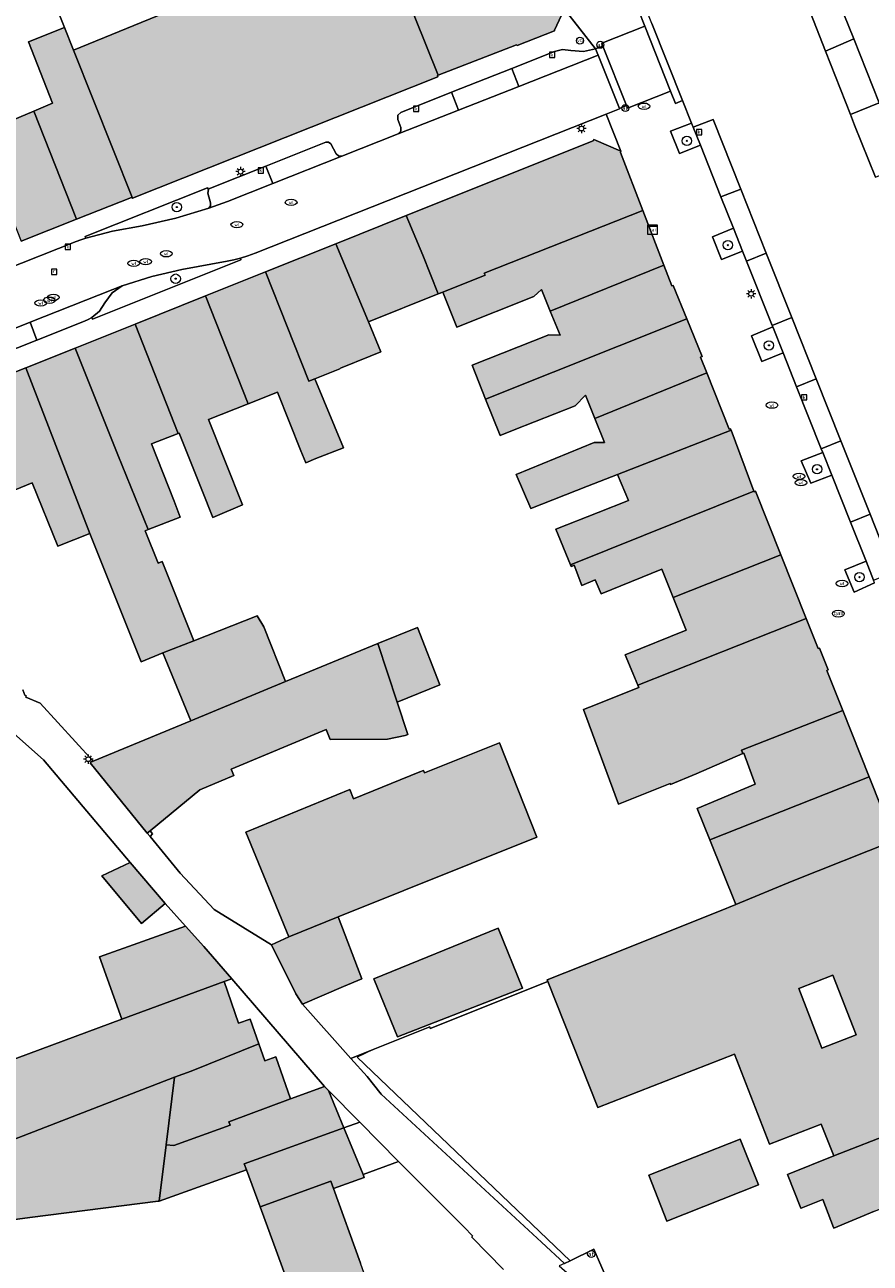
# Model space of a CAD drawing. Header units: metres. Extents: x 196496 to 197479, y 355139 to 356324.
# Tile 80 of 144: x 196787 to 196858, y 355787 to 355892. Entities that reach past the tile are written whole.
import ezdxf
from ezdxf.enums import TextEntityAlignment as Align

# ---------------------------------------------------------------- set-up
doc = ezdxf.new("R2010")
doc.units = ezdxf.units.M
doc.layers.get('0').update_dxf_attribs({"color": 252, "lineweight": 18})
for name, color, linetype, lineweight in [('B-WE-GR-BEPLANTING_CULTUUR_HEESTERS-GV', 252, 'Continuous', 18), ('B-WE-GR-BOOM-S', 252, 'Continuous', 18), ('B-WE-IE-MEUBILAIR_WEGMEUBILAIR-GV', 252, 'Continuous', 18), ('B-WE-IE-MEUBILAIR_WEGMEUBILAIR-S', 252, 'Continuous', 18), ('B-WE-IE-TERREINAFSCHEIDING_KUNSTMATIG_HEKWERK-G', 252, 'IE-TERREINAFSCHEIDING-KUNSTMATIG', 18), ('B-WE-IE-TERREINAFSCHEIDING_KUNSTMATIG_MUUR-GV', 252, 'Continuous', 18), ('B-WE-KL-DATA-S', 252, 'Continuous', 18), ('B-WE-KL-ET_LS_OV_LICHTMAST-S', 252, 'Continuous', 18), ('B-WE-KL-GAS_PUT-S', 252, 'Continuous', 18), ('B-WE-KL-WATER-S', 252, 'Continuous', 18), ('B-WE-OG-BEBOUWING-GV', 252, 'Continuous', 18), ('B-WE-OG-TERREIN_ERF-GV', 252, 'Continuous', 18), ('B-WE-RI-GWA_KOLK-S', 252, 'Continuous', 18), ('B-WE-RI-GWA_RIOOLPUT-S', 252, 'Continuous', 18), ('B-WE-VH-VERHARDING_ASFALT-GV', 252, 'Continuous', 18), ('B-WE-VH-VERHARDING_BETONSTRAATSTEEN-GV', 252, 'Continuous', 18), ('B-WE-VH-VERHARDING_HALFVERHARDING-GV', 252, 'Continuous', 18), ('B-WE-VH-VERHARDING_OPEN-GV', 252, 'Continuous', 18), ('B-WE-VH-VERHARDING_TEGEL-GV', 252, 'Continuous', 18), ('B-WE-VW-AFSLUITPAAL-S', 252, 'Continuous', 18)]:
    doc.layers.add(name, color=color, linetype=linetype, lineweight=lineweight)
doc.layers.add('X-XX-AL-PRESENTATIE_GEBOUW3-V', color=7, linetype='Continuous', lineweight=18, true_color=0xf0f0f0)
doc.styles.add('NLCS-ISO', font='NLCS-ISO.ttf')
doc.linetypes.add('IE-TERREINAFSCHEIDING-KUNSTMATIG', pattern='A,4,[82,NLCS.SHX,S=0.75,R=90,X=0,Y=0],4,-2', length=10)

# ---------------------------------------------------------------- blocks, each defined once
blk = doc.blocks.new('SKL-DATA_SIGNAAL_CAIKAST-SO')
at = {"color": 0, "linetype": 'ByBlock', "lineweight": 18}
for points in [[(-2, 2), (2, 2), (2, 1.68), (-2, 1.68)], [(-2, 1.52), (2, 1.52), (2, -2), (-2, -2)]]:
    blk.add_lwpolyline(points, close=True, dxfattribs=at)
at = {"color": 0, "linetype": 'ByBlock', "lineweight": 18, "style": 'NLCS-ISO'}
blk.add_text('cai', height=1.5, dxfattribs=at).set_placement((0, 0), align=Align.MIDDLE_CENTER)
blk = doc.blocks.new('SKL-ET_OV_LICHTMAST-SO')
at = {"color": 0, "linetype": 'ByBlock', "lineweight": 18}
for points in [[(-1.25, 0), (-2, 0)], [(-1.41, 1.41), (-0.88, 0.88)], [(0, 2), (0, 1.25)], [(0.88, 0.88), (1.41, 1.41)], [(2, 0), (1.25, 0)], [(-1.41, -1.41), (-0.88, -0.88)], [(0, -1.25), (0, -2)], [(0.88, -0.88), (1.41, -1.41)]]:
    blk.add_lwpolyline(points, dxfattribs=at)
blk.add_circle((0, 0), 1, dxfattribs=at)
blk = doc.blocks.new('SIE-WEG_PAAL_VERKEERSBORD-SO')
at = {"color": 0, "linetype": 'ByBlock', "lineweight": 18}
blk.add_circle((0, 0), 1.5, dxfattribs=at)
at = {"color": 0, "linetype": 'ByBlock', "lineweight": 18, "style": 'NLCS-ISO'}
blk.add_text('vb', height=1.5, dxfattribs=at).set_placement((0, 0.13), align=Align.MIDDLE_CENTER)
blk = doc.blocks.new('SVW-AFSLUITPAAL-SO')
at = {"lineweight": 18}
blk.add_circle((0, 0), 1.5, dxfattribs=at)
at = {"lineweight": 18, "style": 'NLCS-ISO'}
blk.add_text('af', height=1.8, dxfattribs=at).set_placement((0, 0), align=Align.MIDDLE_CENTER)
blk = doc.blocks.new('SKL-WATER_WATERLEIDINGPUT-SO')
at = {"color": 0, "linetype": 'ByBlock', "lineweight": 18}
blk.add_ellipse((0, 0), major_axis=(2.5, 0), ratio=0.54, dxfattribs=at)
at = {"color": 0, "linetype": 'ByBlock', "lineweight": 18, "style": 'NLCS-ISO'}
blk.add_text('wl', height=1.5, dxfattribs=at).set_placement((0, 0), align=Align.MIDDLE_CENTER)
blk = doc.blocks.new('SRI-PUT_INSPECTIEPUT_RIOOLPUT-SO')
at = {"color": 0, "linetype": 'ByBlock', "lineweight": 18}
blk.add_lwpolyline([(-1.12, -1.12), (1.12, -1.12), (1.12, 1.12), (-1.12, 1.12)], close=True, dxfattribs=at)
at = {"color": 0, "linetype": 'ByBlock', "lineweight": 18, "style": 'NLCS-ISO'}
blk.add_text('r', height=1.5, dxfattribs=at).set_placement((0, 0.28), align=Align.MIDDLE_CENTER)
blk = doc.blocks.new('SRI-KOLK-SO')
at = {"color": 0, "linetype": 'ByBlock', "lineweight": 18}
blk.add_lwpolyline([(-1.125, -1.125), (1.125, -1.125), (1.125, 1.125), (-1.125, 1.125)], close=True, dxfattribs=at)
at = {"color": 0, "linetype": 'ByBlock', "lineweight": 18, "style": 'NLCS-ISO'}
blk.add_text('k', height=1.5, dxfattribs=at).set_placement((0, 0), align=Align.MIDDLE_CENTER)
blk = doc.blocks.new('SKL-GAS_PUT-SO')
at = {"color": 0, "linetype": 'ByBlock', "lineweight": 18}
blk.add_ellipse((0, 0), major_axis=(2.5, 0), ratio=0.601255, dxfattribs=at)
at = {"color": 0, "linetype": 'ByBlock', "lineweight": 18, "style": 'NLCS-ISO'}
blk.add_text('gas', height=1.8, dxfattribs=at).set_placement((0.12, 0.3), align=Align.MIDDLE_CENTER)
blk = doc.blocks.new('SGR-BOOM_01-SO')
at = {"linetype": 'ByBlock', "lineweight": 18}
h = blk.add_hatch(color=0, dxfattribs=at)
h.dxf.hatch_style = 1
edge = h.paths.add_edge_path()
edge.add_arc((0, 0), 0.25, 0, 360)
at = {"color": 0, "linetype": 'ByBlock', "lineweight": 18}
for radius in [2, 0.25]:
    blk.add_circle((0, 0), radius, dxfattribs=at)

msp = doc.modelspace()

# ---------------------------------------------------------------- hatches: boundary and pattern name
at = {"layer": 'X-XX-AL-PRESENTATIE_GEBOUW3-V'}
for points in [[(196799.722, 355893.589), (196799.125, 355893.344), (196790.739, 355889.902), (196795.762, 355877.32), (196821.726, 355887.634), (196821.68, 355887.743), (196821.75, 355887.77), (196818.78, 355895.209), (196817.539, 355898.387), (196816.866, 355900.2)], [(196832.455, 355893.412), (196832.461, 355893.415), (196832.308, 355893.798), (196832.242, 355893.772), (196830.539, 355898.002), (196830.613, 355898.031), (196829.952, 355899.679), (196818.78, 355895.209), (196821.75, 355887.77), (196828.407, 355890.359), (196828.449, 355890.304), (196831.644, 355891.545), (196831.635, 355891.612), (196832.427, 355893.305)], [(196790.739, 355889.902), (196789.964, 355891.844), (196786.914, 355890.621), (196788.942, 355885.391), (196787.367, 355884.727), (196790.984, 355875.528), (196795.683, 355877.385), (196795.736, 355877.31), (196795.762, 355877.32)], [(196787.367, 355884.727), (196785.56, 355883.966), (196783.47, 355889.266), (196780.492, 355888.077), (196782.659, 355882.788), (196786.277, 355873.667), (196790.984, 355875.528)], [(196837.274, 355881.312), (196834.992, 355882.307), (196834.925, 355882.199), (196819.031, 355875.84), (196820.447, 355872.469), (196821.736, 355869.175), (196822.151, 355869.336), (196825.731, 355870.766), (196825.659, 355870.94), (196839.148, 355876.273), (196837.248, 355881.202)], [(196819.031, 355875.84), (196813.03, 355873.439), (196815.82, 355866.798), (196821.736, 355869.175), (196820.447, 355872.469)], [(196831.277, 355867.726), (196840.936, 355871.634), (196839.148, 355876.273), (196825.659, 355870.94), (196825.731, 355870.766), (196822.151, 355869.336), (196823.343, 355866.363), (196829.872, 355868.954), (196830.533, 355869.562)], [(196813.03, 355873.439), (196807.054, 355871.048), (196810.752, 355861.76), (196811.265, 355861.968), (196813.372, 355862.824), (196813.452, 355862.856), (196815.976, 355863.878), (196816.876, 355864.243), (196815.82, 355866.798)], [(196825.781, 355860.228), (196842.874, 355867.075), (196841.73, 355869.908), (196841.618, 355869.865), (196840.936, 355871.634), (196831.277, 355867.726), (196832.113, 355865.665), (196831.154, 355865.71), (196824.625, 355863.119)], [(196801.966, 355869.012), (196805.578, 355859.826), (196808.097, 355860.821), (196810.062, 355855.844), (196810.499, 355854.822), (196811.34, 355855.174), (196813.683, 355856.091), (196811.265, 355861.968), (196810.752, 355861.76), (196807.054, 355871.048)], [(196801.966, 355869.012), (196795.988, 355866.621), (196799.628, 355857.312), (196799.736, 355857.354), (196801.647, 355852.529), (196802.577, 355850.183), (196802.776, 355850.266), (196805.104, 355851.234), (196802.224, 355858.501), (196805.578, 355859.826)], [(196795.988, 355866.621), (196790.874, 355864.575), (196794.516, 355855.496), (196797.092, 355849.138), (196799.82, 355850.205), (196799.288, 355851.565), (196797.381, 355856.434), (196799.628, 355857.312)], [(196842.874, 355867.075), (196825.781, 355860.228), (196827.014, 355857.147), (196828.204, 355857.617), (196833.399, 355859.666), (196834.275, 355860.562), (196835.056, 355858.596), (196844.574, 355862.459), (196844.037, 355863.796), (196844.176, 355863.852)], [(196792.142, 355848.813), (196796.491, 355837.891), (196798.335, 355838.65), (196800.984, 355839.68), (196798.27, 355846.437), (196797.933, 355846.3), (196796.824, 355849.033), (196797.092, 355849.138), (196794.516, 355855.496), (196790.874, 355864.575), (196786.676, 355862.895)], [(196781.898, 355860.983), (196785.308, 355852.337), (196787.221, 355853.12), (196789.394, 355847.728), (196792.142, 355848.813), (196786.676, 355862.895)], [(196837.001, 355853.839), (196846.648, 355857.593), (196846.601, 355857.718), (196846.496, 355857.678), (196844.574, 355862.459), (196835.056, 355858.596), (196835.874, 355856.538), (196834.998, 355856.544), (196828.382, 355853.837), (196829.618, 355850.922), (196834.439, 355852.827)], [(196833.001, 355846.159), (196848.587, 355852.415), (196846.648, 355857.593), (196837.001, 355853.839), (196837.935, 355851.602), (196835.357, 355850.596), (196831.742, 355849.186)], [(196841.726, 355843.365), (196850.88, 355846.993), (196848.724, 355852.399), (196848.612, 355852.347), (196848.587, 355852.415), (196833.001, 355846.159), (196833.067, 355846), (196833.309, 355846.111), (196833.962, 355844.401), (196835.08, 355844.867), (196835.608, 355843.679), (196840.767, 355845.769)], [(196838.713, 355835.905), (196853.037, 355841.583), (196850.88, 355846.993), (196841.726, 355843.365), (196842.839, 355840.577), (196837.655, 355838.483), (196838.287, 355836.943)], [(196798.335, 355838.65), (196800.725, 355832.892), (196808.755, 355836.213), (196806.911, 355840.861), (196806.361, 355841.809), (196800.984, 355839.68)], [(196837.084, 355825.796), (196841.465, 355827.559), (196841.486, 355827.464), (196843.675, 355828.371), (196847.634, 355830.101), (196847.523, 355830.386), (196856.136, 355833.772), (196854.788, 355837.163), (196854.902, 355837.216), (196854.172, 355839.07), (196854.051, 355839.039), (196853.037, 355841.583), (196838.713, 355835.905), (196838.794, 355835.708), (196834.609, 355834.043), (196834.095, 355833.839)], [(196816.607, 355839.461), (196818.254, 355834.467), (196821.899, 355835.948), (196819.978, 355840.83)], [(196797.013, 355823.342), (196797.251, 355823.538), (196801.488, 355827.015), (196804.377, 355828.23), (196804.156, 355828.765), (196812.212, 355832.137), (196812.555, 355831.291), (196817.439, 355831.313), (196818.949, 355831.635), (196819.164, 355831.705), (196818.254, 355834.467), (196816.607, 355839.461), (196810.365, 355836.879), (196808.755, 355836.213), (196800.725, 355832.892), (196792.406, 355829.45), (196792.216, 355829.372), (196792.147, 355829.321)], [(196844.842, 355822.76), (196858.378, 355828.129), (196856.136, 355833.772), (196847.523, 355830.386), (196847.634, 355830.101), (196847.733, 355830.145), (196848.703, 355827.498), (196843.769, 355825.415)], [(196809.057, 355814.522), (196813.243, 355816.206), (196830.136, 355823.001), (196826.955, 355830.999), (196820.572, 355828.46), (196820.489, 355828.65), (196820.195, 355828.531), (196814.556, 355826.244), (196814.228, 355827.028), (196805.4, 355823.411)], [(196858.378, 355828.129), (196844.842, 355822.76), (196847.059, 355817.274), (196851.838, 355819.244), (196860.529, 355822.716)], [(196798.53, 355817.335), (196795.564, 355820.822), (196793.15, 355819.701), (196796.534, 355815.638)], [(196813.709, 355810.293), (196815.244, 355810.944), (196813.243, 355816.206), (196809.057, 355814.522), (196807.583, 355813.835), (196809.638, 355809.663), (196810.196, 355808.802)], [(196794.842, 355807.5), (196803.557, 355810.717), (196804.209, 355810.957), (196801.833, 355813.694), (196800.26, 355815.427), (196792.961, 355812.825)], [(196826.832, 355815.252), (196816.273, 355810.941), (196818.285, 355806.014), (196828.917, 355810.147)], [(196794.842, 355807.5), (196781.918, 355802.729), (196783.465, 355798.57), (196783.525, 355798.41), (196784.076, 355796.928), (196784.151, 355796.727), (196799.338, 355802.59), (196800.738, 355803.097), (196806.495, 355805.424), (196805.749, 355807.512), (196804.774, 355807.183), (196803.557, 355810.717)], [(196798.613, 355796.824), (196799.274, 355796.758), (196804.051, 355798.506), (196803.944, 355798.797), (196809.199, 355800.734), (196807.956, 355804.315), (196807.01, 355803.983), (196806.495, 355805.424), (196800.738, 355803.097), (196799.338, 355802.59)], [(196784.076, 355796.928), (196783.084, 355796.506), (196783.106, 355796.323), (196783.826, 355790.342), (196775.27, 355789.307), (196776.719, 355777.151), (196777.766, 355777.269), (196778.142, 355773.963), (196783.127, 355774.559), (196784.095, 355774.805), (196784.924, 355775.192), (196785.51, 355775.978), (196785.963, 355776.713), (196786.176, 355777.474), (196786.125, 355778.285), (196785.292, 355778.182), (196784.912, 355781.361), (196783.851, 355790.236), (196787.033, 355790.64), (196797.947, 355792.027), (196798.013, 355792.051), (196798.613, 355796.824), (196799.338, 355802.59), (196784.151, 355796.727)], [(196798.613, 355796.824), (196798.013, 355792.051), (196805.444, 355794.707), (196805.257, 355795.218), (196813.726, 355798.28), (196812.422, 355801.456), (196812.093, 355801.789), (196809.199, 355800.734), (196803.944, 355798.797), (196804.051, 355798.506), (196799.274, 355796.758)], [(196871.123, 355796.058), (196869.026, 355801.335), (196860.636, 355797.931), (196855.372, 355795.879), (196851.456, 355794.31), (196852.573, 355791.438), (196852.601, 355791.449), (196854.448, 355792.168), (196855.359, 355789.805), (196855.381, 355789.747), (196858.847, 355791.2)], [(196815.36, 355794.301), (196813.726, 355798.28), (196805.257, 355795.218), (196805.444, 355794.707), (196806.604, 355791.546), (196812.615, 355793.751), (196812.843, 355793.118), (196815.465, 355794.044)], [(196848.978, 355793.421), (196847.431, 355797.324), (196839.648, 355794.24), (196841.195, 355790.337)], [(196828.382, 355759.826), (196826.729, 355764.311), (196821.833, 355777.596), (196819.759, 355783.291), (196819.704, 355783.442), (196819.647, 355783.598), (196816.685, 355782.468), (196815.139, 355786.754), (196812.843, 355793.118), (196812.615, 355793.751), (196806.604, 355791.546), (196814.29, 355770.589), (196815.015, 355768.612), (196820.788, 355770.775), (196824.558, 355761.127), (196822.762, 355760.473), (196827.092, 355748.648), (196829.046, 355749.36), (196831.425, 355750.228), (196828.053, 355759.705)]]:
    msp.add_hatch(color=256, dxfattribs=at).paths.add_polyline_path(points)
h = msp.add_hatch(color=256, dxfattribs=at)
h.paths.add_polyline_path([(196866.422, 355807.887), (196860.529, 355822.716), (196851.838, 355819.244), (196847.059, 355817.274), (196845.652, 355816.694), (196835.65, 355812.702), (196831.016, 355810.848), (196831.07, 355810.711), (196835.321, 355800.002), (196846.931, 355804.536), (196849.923, 355796.874), (196854.309, 355798.589), (196855.372, 355795.879), (196860.636, 355797.931), (196869.026, 355801.335), (196867.474, 355805.239)])
h.paths.add_polyline_path([(196857.271, 355806.17), (196854.376, 355805.041), (196852.397, 355810.112), (196855.292, 355811.242)], flags=16)

# ---------------------------------------------------------------- linework, layer by layer
at = {"layer": 'B-WE-GR-BEPLANTING_CULTUUR_HEESTERS-GV', "flags": 128}
for points in [[(196844.038, 355881.828), (196843.425, 355883.371), (196843.295, 355883.697), (196841.502, 355883.01), (196842.277, 355881.13)], [(196791.778, 355873.927), (196794.069, 355874.517), (196796.585, 355874.976), (196799.448, 355875.611), (196802.255, 355876.463), (196802.378, 355876.672), (196802.38, 355876.914), (196802.163, 355877.741), (196802.223, 355878.057), (196802.137, 355878.19), (196791.718, 355874.052)], [(196846.852, 355874.76), (196845.061, 355874.027), (196845.843, 355872.101), (196847.628, 355872.811)], [(196794.879, 355869.863), (196794.024, 355869.26), (196793.395, 355868.424), (196792.938, 355867.718), (196792.301, 355867.17), (196792.364, 355867.036), (196804.961, 355872.066), (196804.938, 355872.23), (196804.378, 355872.086), (196803.812, 355871.968), (196799.954, 355871.252), (196797.388, 355870.663)], [(196851.07, 355864.162), (196850.191, 355866.371), (196848.387, 355865.627), (196849.255, 355863.422)], [(196855.211, 355853.758), (196854.438, 355855.7), (196852.603, 355854.983), (196853.432, 355853.08)], [(196858.765, 355844.83), (196858.121, 355846.448), (196856.334, 355845.734), (196857.105, 355843.82), (196858.849, 355844.619)]]:
    msp.add_lwpolyline(points, close=True, dxfattribs=at)
at = {"layer": 'B-WE-IE-MEUBILAIR_WEGMEUBILAIR-GV', "flags": 128}
for points in [[(196844.038, 355881.828), (196843.425, 355883.371), (196843.295, 355883.697), (196841.502, 355883.01), (196842.277, 355881.13)], [(196846.852, 355874.76), (196845.061, 355874.027), (196845.843, 355872.101), (196847.628, 355872.811)], [(196851.07, 355864.162), (196850.191, 355866.371), (196848.387, 355865.627), (196849.255, 355863.422)], [(196855.211, 355853.758), (196854.438, 355855.7), (196852.603, 355854.983), (196853.432, 355853.08)], [(196858.849, 355844.619), (196858.765, 355844.83), (196858.121, 355846.448), (196856.334, 355845.734), (196857.105, 355843.82)]]:
    msp.add_lwpolyline(points, close=True, dxfattribs=at)
at = {"layer": 'B-WE-IE-TERREINAFSCHEIDING_KUNSTMATIG_HEKWERK-G', "ltscale": 0.2, "flags": 128}
msp.add_lwpolyline([(196816.205, 355804.921), (196814.867, 355804.295), (196832.957, 355786.966)], dxfattribs=at)
at = {"layer": 'B-WE-IE-TERREINAFSCHEIDING_KUNSTMATIG_MUUR-GV', "flags": 128}
msp.add_lwpolyline([(196797.251, 355823.538), (196797.013, 355823.342), (196797.246, 355823.053), (196797.451, 355823.262)], close=True, dxfattribs=at)
at = {"layer": 'B-WE-OG-BEBOUWING-GV', "flags": 128}
for points in [[(196799.722, 355893.589), (196799.125, 355893.344), (196790.739, 355889.902), (196795.762, 355877.32), (196821.726, 355887.634), (196821.68, 355887.743), (196821.75, 355887.77), (196818.78, 355895.209), (196817.539, 355898.387), (196816.866, 355900.2)], [(196832.455, 355893.412), (196832.461, 355893.415), (196832.308, 355893.798), (196832.242, 355893.772), (196830.539, 355898.002), (196830.613, 355898.031), (196829.952, 355899.679), (196818.78, 355895.209), (196821.75, 355887.77), (196828.407, 355890.359), (196828.449, 355890.304), (196831.644, 355891.545), (196831.635, 355891.612), (196832.427, 355893.305)], [(196790.739, 355889.902), (196789.964, 355891.844), (196786.914, 355890.621), (196788.942, 355885.391), (196787.367, 355884.727), (196790.984, 355875.528), (196795.683, 355877.385), (196795.736, 355877.31), (196795.762, 355877.32)], [(196787.367, 355884.727), (196785.56, 355883.966), (196783.47, 355889.266), (196780.492, 355888.077), (196782.659, 355882.788), (196786.277, 355873.667), (196790.984, 355875.528)], [(196837.274, 355881.312), (196834.992, 355882.307), (196834.925, 355882.199), (196819.031, 355875.84), (196820.447, 355872.469), (196821.736, 355869.175), (196822.151, 355869.336), (196825.731, 355870.766), (196825.659, 355870.94), (196839.148, 355876.273), (196837.248, 355881.202)], [(196819.031, 355875.84), (196813.03, 355873.439), (196815.82, 355866.798), (196821.736, 355869.175), (196820.447, 355872.469)], [(196831.277, 355867.726), (196840.936, 355871.634), (196839.148, 355876.273), (196825.659, 355870.94), (196825.731, 355870.766), (196822.151, 355869.336), (196823.343, 355866.363), (196829.872, 355868.954), (196830.533, 355869.562)], [(196813.03, 355873.439), (196807.054, 355871.048), (196810.752, 355861.76), (196811.265, 355861.968), (196813.372, 355862.824), (196813.452, 355862.856), (196815.976, 355863.878), (196816.876, 355864.243), (196815.82, 355866.798)], [(196825.781, 355860.228), (196842.874, 355867.075), (196841.73, 355869.908), (196841.618, 355869.865), (196840.936, 355871.634), (196831.277, 355867.726), (196832.113, 355865.665), (196831.154, 355865.71), (196824.625, 355863.119)], [(196801.966, 355869.012), (196805.578, 355859.826), (196808.097, 355860.821), (196810.062, 355855.844), (196810.499, 355854.822), (196811.34, 355855.174), (196813.683, 355856.091), (196811.265, 355861.968), (196810.752, 355861.76), (196807.054, 355871.048)], [(196801.966, 355869.012), (196795.988, 355866.621), (196799.628, 355857.312), (196799.736, 355857.354), (196801.647, 355852.529), (196802.577, 355850.183), (196802.776, 355850.266), (196805.104, 355851.234), (196802.224, 355858.501), (196805.578, 355859.826)], [(196795.988, 355866.621), (196790.874, 355864.575), (196794.516, 355855.496), (196797.092, 355849.138), (196799.82, 355850.205), (196799.288, 355851.565), (196797.381, 355856.434), (196799.628, 355857.312)], [(196842.874, 355867.075), (196825.781, 355860.228), (196827.014, 355857.147), (196828.204, 355857.617), (196833.399, 355859.666), (196834.275, 355860.562), (196835.056, 355858.596), (196844.574, 355862.459), (196844.037, 355863.796), (196844.176, 355863.852)], [(196792.142, 355848.813), (196796.491, 355837.891), (196798.335, 355838.65), (196800.984, 355839.68), (196798.27, 355846.437), (196797.933, 355846.3), (196796.824, 355849.033), (196797.092, 355849.138), (196794.516, 355855.496), (196790.874, 355864.575), (196786.676, 355862.895)], [(196781.898, 355860.983), (196785.308, 355852.337), (196787.221, 355853.12), (196789.394, 355847.728), (196792.142, 355848.813), (196786.676, 355862.895)], [(196837.001, 355853.839), (196846.648, 355857.593), (196846.601, 355857.718), (196846.496, 355857.678), (196844.574, 355862.459), (196835.056, 355858.596), (196835.874, 355856.538), (196834.998, 355856.544), (196828.382, 355853.837), (196829.618, 355850.922), (196834.439, 355852.827)], [(196833.001, 355846.159), (196848.587, 355852.415), (196846.648, 355857.593), (196837.001, 355853.839), (196837.935, 355851.602), (196835.357, 355850.596), (196831.742, 355849.186)], [(196841.726, 355843.365), (196850.88, 355846.993), (196848.724, 355852.399), (196848.612, 355852.347), (196848.587, 355852.415), (196833.001, 355846.159), (196833.067, 355846), (196833.309, 355846.111), (196833.962, 355844.401), (196835.08, 355844.867), (196835.608, 355843.679), (196840.767, 355845.769)], [(196838.713, 355835.905), (196853.037, 355841.583), (196850.88, 355846.993), (196841.726, 355843.365), (196842.839, 355840.577), (196837.655, 355838.483), (196838.287, 355836.943)], [(196798.335, 355838.65), (196800.725, 355832.892), (196808.755, 355836.213), (196806.911, 355840.861), (196806.361, 355841.809), (196800.984, 355839.68)], [(196837.084, 355825.796), (196841.465, 355827.559), (196841.486, 355827.464), (196843.675, 355828.371), (196847.634, 355830.101), (196847.523, 355830.386), (196856.136, 355833.772), (196854.788, 355837.163), (196854.902, 355837.216), (196854.172, 355839.07), (196854.051, 355839.039), (196853.037, 355841.583), (196838.713, 355835.905), (196838.794, 355835.708), (196834.609, 355834.043), (196834.095, 355833.839)], [(196816.607, 355839.461), (196818.254, 355834.467), (196821.899, 355835.948), (196819.978, 355840.83)], [(196797.013, 355823.342), (196797.251, 355823.538), (196801.488, 355827.015), (196804.377, 355828.23), (196804.156, 355828.765), (196812.212, 355832.137), (196812.555, 355831.291), (196817.439, 355831.313), (196818.949, 355831.635), (196819.164, 355831.705), (196818.254, 355834.467), (196816.607, 355839.461), (196810.365, 355836.879), (196808.755, 355836.213), (196800.725, 355832.892), (196792.406, 355829.45), (196792.216, 355829.372), (196792.147, 355829.321)], [(196844.842, 355822.76), (196858.378, 355828.129), (196856.136, 355833.772), (196847.523, 355830.386), (196847.634, 355830.101), (196847.733, 355830.145), (196848.703, 355827.498), (196843.769, 355825.415)], [(196809.057, 355814.522), (196813.243, 355816.206), (196830.136, 355823.001), (196826.955, 355830.999), (196820.572, 355828.46), (196820.489, 355828.65), (196820.195, 355828.531), (196814.556, 355826.244), (196814.228, 355827.028), (196805.4, 355823.411)], [(196858.378, 355828.129), (196844.842, 355822.76), (196847.059, 355817.274), (196851.838, 355819.244), (196860.529, 355822.716)], [(196866.422, 355807.887), (196860.529, 355822.716), (196851.838, 355819.244), (196847.059, 355817.274), (196845.652, 355816.694), (196835.65, 355812.702), (196831.016, 355810.848), (196831.07, 355810.711), (196835.321, 355800.002), (196846.931, 355804.536), (196849.923, 355796.874), (196854.309, 355798.589), (196855.372, 355795.879), (196860.636, 355797.931), (196869.026, 355801.335), (196867.474, 355805.239)], [(196798.53, 355817.335), (196795.564, 355820.822), (196793.15, 355819.701), (196796.534, 355815.638)], [(196813.709, 355810.293), (196815.244, 355810.944), (196813.243, 355816.206), (196809.057, 355814.522), (196807.583, 355813.835), (196809.638, 355809.663), (196810.196, 355808.802)], [(196794.842, 355807.5), (196803.557, 355810.717), (196804.209, 355810.957), (196801.833, 355813.694), (196800.26, 355815.427), (196792.961, 355812.825)], [(196826.832, 355815.252), (196816.273, 355810.941), (196818.285, 355806.014), (196828.917, 355810.147)], [(196794.842, 355807.5), (196781.918, 355802.729), (196783.465, 355798.57), (196783.525, 355798.41), (196784.076, 355796.928), (196784.151, 355796.727), (196799.338, 355802.59), (196800.738, 355803.097), (196806.495, 355805.424), (196805.749, 355807.512), (196804.774, 355807.183), (196803.557, 355810.717)], [(196857.271, 355806.17), (196854.376, 355805.041), (196852.397, 355810.112), (196855.292, 355811.242)], [(196798.613, 355796.824), (196799.274, 355796.758), (196804.051, 355798.506), (196803.944, 355798.797), (196809.199, 355800.734), (196807.956, 355804.315), (196807.01, 355803.983), (196806.495, 355805.424), (196800.738, 355803.097), (196799.338, 355802.59)], [(196784.076, 355796.928), (196783.084, 355796.506), (196783.106, 355796.323), (196783.826, 355790.342), (196775.27, 355789.307), (196776.719, 355777.151), (196777.766, 355777.269), (196778.142, 355773.963), (196783.127, 355774.559), (196784.095, 355774.805), (196784.924, 355775.192), (196785.51, 355775.978), (196785.963, 355776.713), (196786.176, 355777.474), (196786.125, 355778.285), (196785.292, 355778.182), (196784.912, 355781.361), (196783.851, 355790.236), (196787.033, 355790.64), (196797.947, 355792.027), (196798.013, 355792.051), (196798.613, 355796.824), (196799.338, 355802.59), (196784.151, 355796.727)], [(196798.613, 355796.824), (196798.013, 355792.051), (196805.444, 355794.707), (196805.257, 355795.218), (196813.726, 355798.28), (196812.422, 355801.456), (196812.093, 355801.789), (196809.199, 355800.734), (196803.944, 355798.797), (196804.051, 355798.506), (196799.274, 355796.758)], [(196871.123, 355796.058), (196869.026, 355801.335), (196860.636, 355797.931), (196855.372, 355795.879), (196851.456, 355794.31), (196852.573, 355791.438), (196852.601, 355791.449), (196854.448, 355792.168), (196855.359, 355789.805), (196855.381, 355789.747), (196858.847, 355791.2)], [(196815.36, 355794.301), (196813.726, 355798.28), (196805.257, 355795.218), (196805.444, 355794.707), (196806.604, 355791.546), (196812.615, 355793.751), (196812.843, 355793.118), (196815.465, 355794.044)], [(196848.978, 355793.421), (196847.431, 355797.324), (196839.648, 355794.24), (196841.195, 355790.337)], [(196828.382, 355759.826), (196826.729, 355764.311), (196821.833, 355777.596), (196819.759, 355783.291), (196819.704, 355783.442), (196819.647, 355783.598), (196816.685, 355782.468), (196815.139, 355786.754), (196812.843, 355793.118), (196812.615, 355793.751), (196806.604, 355791.546), (196814.29, 355770.589), (196815.015, 355768.612), (196820.788, 355770.775), (196824.558, 355761.127), (196822.762, 355760.473), (196827.092, 355748.648), (196829.046, 355749.36), (196831.425, 355750.228), (196828.053, 355759.705)]]:
    msp.add_lwpolyline(points, close=True, dxfattribs=at)
at = {"layer": 'B-WE-OG-TERREIN_ERF-GV', "flags": 128}
for points in [[(196785.56, 355883.966), (196787.367, 355884.727), (196788.942, 355885.391), (196786.914, 355890.621), (196789.964, 355891.844), (196788.186, 355896.299)], [(196786.421, 355835.504), (196786.614, 355835.051), (196786.716, 355835), (196786.681, 355834.896), (196787.915, 355834.393), (196792.406, 355829.45), (196800.725, 355832.892), (196798.335, 355838.65), (196796.491, 355837.891), (196792.142, 355848.813), (196789.394, 355847.728), (196787.221, 355853.12), (196785.308, 355852.337)], [(196781.918, 355802.729), (196794.842, 355807.5), (196792.961, 355812.825), (196800.26, 355815.427), (196798.53, 355817.335), (196796.534, 355815.638), (196793.15, 355819.701), (196795.564, 355820.822), (196788.184, 355829.564), (196783.115, 355834.037)], [(196858.847, 355791.2), (196855.381, 355789.747), (196855.359, 355789.805), (196854.448, 355792.168), (196852.601, 355791.449), (196852.573, 355791.438), (196851.456, 355794.31), (196855.372, 355795.879), (196854.309, 355798.589), (196849.923, 355796.874), (196846.931, 355804.536), (196835.321, 355800.002), (196831.07, 355810.711), (196821.059, 355806.724), (196821.024, 355806.855), (196816.205, 355804.921), (196814.324, 355804.169), (196815.714, 355802.636), (196816.902, 355801.123), (196830.516, 355788.55), (196832.487, 355786.743), (196832.957, 355786.966), (196834.986, 355787.969), (196837.319, 355782.561)], [(196814.29, 355770.589), (196806.604, 355791.546), (196805.444, 355794.707), (196798.013, 355792.051), (196797.947, 355792.027), (196787.033, 355790.64), (196783.851, 355790.236), (196784.912, 355781.361)], [(196827.3, 355786.242), (196824.618, 355788.991), (196824.674, 355789.09), (196823.943, 355789.825), (196818.373, 355795.424), (196815.36, 355794.301), (196815.465, 355794.044), (196812.843, 355793.118), (196815.139, 355786.754)]]:
    msp.add_lwpolyline(points, dxfattribs=at)
for points in [[(196831.277, 355867.726), (196830.533, 355869.562), (196829.872, 355868.954), (196823.343, 355866.363), (196822.151, 355869.336), (196821.736, 355869.175), (196815.82, 355866.798), (196816.876, 355864.243), (196815.976, 355863.878), (196813.452, 355862.856), (196813.372, 355862.824), (196811.265, 355861.968), (196813.683, 355856.091), (196811.34, 355855.174), (196810.499, 355854.822), (196810.062, 355855.844), (196808.097, 355860.821), (196805.578, 355859.826), (196802.224, 355858.501), (196805.104, 355851.234), (196802.776, 355850.266), (196802.577, 355850.183), (196801.647, 355852.529), (196799.736, 355857.354), (196799.628, 355857.312), (196797.381, 355856.434), (196799.288, 355851.565), (196799.82, 355850.205), (196797.092, 355849.138), (196796.824, 355849.033), (196797.933, 355846.3), (196798.27, 355846.437), (196800.984, 355839.68), (196806.361, 355841.809), (196806.911, 355840.861), (196808.755, 355836.213), (196810.365, 355836.879), (196816.607, 355839.461), (196819.978, 355840.83), (196821.899, 355835.948), (196818.254, 355834.467), (196819.164, 355831.705), (196818.949, 355831.635), (196817.439, 355831.313), (196812.555, 355831.291), (196812.212, 355832.137), (196804.156, 355828.765), (196804.377, 355828.23), (196801.488, 355827.015), (196797.251, 355823.538), (196797.451, 355823.262), (196797.246, 355823.053), (196799.799, 355819.925), (196802.707, 355816.825), (196807.583, 355813.835), (196809.057, 355814.522), (196805.4, 355823.411), (196814.228, 355827.028), (196814.556, 355826.244), (196820.195, 355828.531), (196820.489, 355828.65), (196820.572, 355828.46), (196826.955, 355830.999), (196830.136, 355823.001), (196813.243, 355816.206), (196815.244, 355810.944), (196813.709, 355810.293), (196810.196, 355808.802), (196814.324, 355804.169), (196816.205, 355804.921), (196821.024, 355806.855), (196821.059, 355806.724), (196831.07, 355810.711), (196831.016, 355810.848), (196835.65, 355812.702), (196845.652, 355816.694), (196847.059, 355817.274), (196844.842, 355822.76), (196843.769, 355825.415), (196848.703, 355827.498), (196847.733, 355830.145), (196847.634, 355830.101), (196843.675, 355828.371), (196841.486, 355827.464), (196841.465, 355827.559), (196837.084, 355825.796), (196834.095, 355833.839), (196834.609, 355834.043), (196838.794, 355835.708), (196838.713, 355835.905), (196838.287, 355836.943), (196837.655, 355838.483), (196842.839, 355840.577), (196841.726, 355843.365), (196840.767, 355845.769), (196835.608, 355843.679), (196835.08, 355844.867), (196833.962, 355844.401), (196833.309, 355846.111), (196833.067, 355846), (196833.001, 355846.159), (196831.742, 355849.186), (196835.357, 355850.596), (196837.935, 355851.602), (196837.001, 355853.839), (196834.439, 355852.827), (196829.618, 355850.922), (196828.382, 355853.837), (196834.998, 355856.544), (196835.874, 355856.538), (196835.056, 355858.596), (196834.275, 355860.562), (196833.399, 355859.666), (196828.204, 355857.617), (196827.014, 355857.147), (196825.781, 355860.228), (196824.625, 355863.119), (196831.154, 355865.71), (196832.113, 355865.665)], [(196816.273, 355810.941), (196826.832, 355815.252), (196828.917, 355810.147), (196818.285, 355806.014)], [(196857.271, 355806.17), (196855.292, 355811.242), (196852.397, 355810.112), (196854.376, 355805.041)], [(196847.431, 355797.324), (196848.978, 355793.421), (196841.195, 355790.337), (196839.648, 355794.24)]]:
    msp.add_lwpolyline(points, close=True, dxfattribs=at)
at = {"layer": 'B-WE-VH-VERHARDING_ASFALT-GV', "flags": 128}
for points in [[(196858.939, 355879.12), (196857.155, 355883.532), (196856.803, 355884.429), (196854.688, 355889.816), (196852.574, 355895.202)], [(196839.915, 355892.184), (196842.526, 355885.628), (196843.295, 355883.697), (196843.425, 355883.371), (196845.112, 355884.015), (196847.472, 355878.085), (196849.639, 355872.639), (196851.814, 355867.175), (196853.892, 355861.953), (196855.983, 355856.698), (196858.472, 355850.445), (196860.439, 355845.502)]]:
    msp.add_lwpolyline(points, dxfattribs=at)
for points in [[(196843.425, 355883.371), (196844.038, 355881.828), (196845.79, 355877.427), (196847.472, 355878.085), (196845.112, 355884.015)], [(196846.852, 355874.76), (196847.628, 355872.811), (196847.962, 355871.973), (196849.639, 355872.639), (196847.472, 355878.085), (196845.79, 355877.427)], [(196849.639, 355872.639), (196847.962, 355871.973), (196850.145, 355866.486), (196851.814, 355867.175)], [(196850.191, 355866.371), (196851.07, 355864.162), (196852.212, 355861.293), (196853.892, 355861.953), (196851.814, 355867.175), (196850.145, 355866.486)], [(196854.317, 355856.004), (196855.983, 355856.698), (196853.892, 355861.953), (196852.212, 355861.293)], [(196854.438, 355855.7), (196855.211, 355853.758), (196856.801, 355849.764), (196858.472, 355850.445), (196855.983, 355856.698), (196854.317, 355856.004)], [(196858.121, 355846.448), (196858.765, 355844.83), (196860.439, 355845.502), (196858.472, 355850.445), (196856.801, 355849.764)]]:
    msp.add_lwpolyline(points, close=True, dxfattribs=at)
at = {"layer": 'B-WE-VH-VERHARDING_BETONSTRAATSTEEN-GV', "flags": 128}
for points in [[(196789.964, 355891.844), (196790.739, 355889.902), (196799.125, 355893.344), (196799.722, 355893.589), (196798.617, 355898.581), (196798.602, 355898.705), (196797.774, 355898.543), (196792.754, 355897.56), (196792.814, 355897.221), (196790.089, 355896.671), (196788.186, 355896.299)], [(196854.688, 355889.816), (196857.093, 355890.858), (196854.968, 355896.156), (196852.574, 355895.202)], [(196841.507, 355886.42), (196839.32, 355891.949), (196835.648, 355890.496), (196835.743, 355890.255), (196837.751, 355885.195), (196837.84, 355884.97)], [(196857.093, 355890.858), (196854.688, 355889.816), (196856.803, 355884.429), (196859.246, 355885.436)], [(196827.995, 355888.353), (196828.596, 355886.831), (196835.341, 355889.494), (196835.135, 355890.009), (196834.09, 355889.8), (196833.027, 355889.877), (196832.327, 355889.961), (196831.641, 355889.797)], [(196822.881, 355886.326), (196823.479, 355884.811), (196828.596, 355886.831), (196827.995, 355888.353)], [(196822.881, 355886.326), (196818.572, 355884.619), (196818.315, 355884.369), (196818.31, 355884.01), (196818.579, 355883.339), (196818.578, 355883.016), (196818.351, 355882.786), (196823.479, 355884.811)], [(196858.939, 355879.12), (196861.366, 355880.097), (196859.246, 355885.436), (196856.803, 355884.429), (196857.155, 355883.532)], [(196807.092, 355880.056), (196807.68, 355878.567), (196813.541, 355880.882), (196813.272, 355880.916), (196813.074, 355881.101), (196812.614, 355881.936), (196812.43, 355882.091), (196812.19, 355882.087)], [(196807.68, 355878.567), (196807.092, 355880.056), (196802.386, 355878.182), (196802.296, 355878.131), (196802.223, 355878.057), (196802.163, 355877.741), (196802.38, 355876.914), (196802.378, 355876.672), (196802.255, 355876.463), (196803.042, 355876.744), (196803.822, 355877.043)], [(196787.616, 355865.261), (196791.682, 355866.87), (196792, 355867.002), (196792.301, 355867.17), (196792.938, 355867.718), (196793.395, 355868.424), (196794.024, 355869.26), (196794.879, 355869.863), (196794.086, 355869.561), (196787.042, 355866.769)], [(196787.616, 355865.261), (196787.042, 355866.769), (196781.947, 355864.749), (196782.52, 355863.245)]]:
    msp.add_lwpolyline(points, close=True, dxfattribs=at)
msp.add_lwpolyline([(196781.947, 355864.749), (196787.042, 355866.769), (196794.086, 355869.561), (196794.879, 355869.863), (196797.388, 355870.663), (196799.954, 355871.252), (196803.812, 355871.968), (196804.378, 355872.086), (196804.938, 355872.23), (196805.561, 355872.423), (196806.174, 355872.648), (196836.021, 355884.475), (196837.172, 355884.931), (196837.16, 355884.96), (196835.341, 355889.494), (196828.596, 355886.831), (196823.479, 355884.811), (196818.351, 355882.786), (196813.541, 355880.882), (196807.68, 355878.567), (196803.822, 355877.043), (196803.042, 355876.744), (196802.255, 355876.463), (196799.448, 355875.611), (196796.585, 355874.976), (196794.069, 355874.517), (196791.778, 355873.927), (196791.374, 355873.785), (196790.973, 355873.632), (196754.036, 355859.02)], dxfattribs=at)
at = {"layer": 'B-WE-VH-VERHARDING_HALFVERHARDING-GV', "flags": 128}
for points in [[(196832.487, 355786.743), (196830.516, 355788.55), (196816.902, 355801.123), (196815.714, 355802.636), (196814.324, 355804.169), (196810.196, 355808.802), (196809.638, 355809.663), (196807.583, 355813.835), (196802.707, 355816.825), (196799.799, 355819.925), (196797.246, 355823.053), (196797.013, 355823.342), (196792.147, 355829.321), (196792.216, 355829.372), (196792.406, 355829.45), (196787.915, 355834.393), (196786.681, 355834.896), (196786.716, 355835), (196786.614, 355835.051), (196786.421, 355835.504)], [(196783.115, 355834.037), (196788.184, 355829.564), (196795.564, 355820.822), (196798.53, 355817.335), (196800.26, 355815.427), (196801.833, 355813.694), (196804.209, 355810.957), (196812.093, 355801.789), (196812.422, 355801.456), (196815.074, 355798.768), (196818.373, 355795.424), (196823.943, 355789.825), (196824.674, 355789.09), (196824.618, 355788.991), (196827.3, 355786.242)]]:
    msp.add_lwpolyline(points, dxfattribs=at)
at = {"layer": 'B-WE-VH-VERHARDING_OPEN-GV', "flags": 128}
for points in [[(196804.209, 355810.957), (196803.557, 355810.717), (196804.774, 355807.183), (196805.749, 355807.512), (196806.495, 355805.424), (196807.01, 355803.983), (196807.956, 355804.315), (196809.199, 355800.734), (196812.093, 355801.789)], [(196813.726, 355798.28), (196815.074, 355798.768), (196812.422, 355801.456)], [(196813.726, 355798.28), (196815.36, 355794.301), (196818.373, 355795.424), (196815.074, 355798.768)], [(196837.319, 355782.561), (196834.986, 355787.969), (196832.957, 355786.966), (196832.487, 355786.743), (196832.038, 355786.529), (196836.848, 355782.352), (196836.941, 355782.514), (196837.159, 355782.498)]]:
    msp.add_lwpolyline(points, close=True, dxfattribs=at)
at = {"layer": 'B-WE-VH-VERHARDING_TEGEL-GV', "flags": 128}
for points in [[(196854.968, 355896.156), (196857.093, 355890.858), (196859.246, 355885.436)], [(196754.036, 355859.02), (196790.973, 355873.632), (196791.374, 355873.785), (196791.778, 355873.927), (196791.718, 355874.052), (196802.137, 355878.19), (196802.223, 355878.057), (196802.296, 355878.131), (196802.386, 355878.182), (196807.092, 355880.056), (196812.19, 355882.087), (196812.43, 355882.091), (196812.614, 355881.936), (196813.074, 355881.101), (196813.272, 355880.916), (196813.541, 355880.882), (196818.351, 355882.786), (196818.578, 355883.016), (196818.579, 355883.339), (196818.31, 355884.01), (196818.315, 355884.369), (196818.572, 355884.619), (196822.881, 355886.326), (196827.995, 355888.353), (196831.641, 355889.797), (196832.327, 355889.961), (196833.027, 355889.877), (196834.09, 355889.8), (196835.135, 355890.009), (196832.461, 355893.415)], [(196832.427, 355893.305), (196831.635, 355891.612), (196831.644, 355891.545), (196828.449, 355890.304), (196828.407, 355890.359), (196821.75, 355887.77), (196821.68, 355887.743), (196821.726, 355887.634), (196795.762, 355877.32), (196795.736, 355877.31), (196795.683, 355877.385), (196790.984, 355875.528), (196786.277, 355873.667)], [(196832.461, 355893.415), (196835.135, 355890.009), (196835.743, 355890.255), (196835.648, 355890.496), (196839.32, 355891.949), (196838.784, 355893.303)], [(196858.849, 355844.619), (196857.105, 355843.82), (196856.334, 355845.734), (196858.121, 355846.448), (196856.801, 355849.764), (196855.211, 355853.758), (196853.432, 355853.08), (196852.603, 355854.983), (196854.438, 355855.7), (196854.317, 355856.004), (196852.212, 355861.293), (196851.07, 355864.162), (196849.255, 355863.422), (196848.387, 355865.627), (196850.191, 355866.371), (196850.145, 355866.486), (196847.962, 355871.973), (196847.628, 355872.811), (196845.843, 355872.101), (196845.061, 355874.027), (196846.852, 355874.76), (196845.79, 355877.427), (196844.038, 355881.828), (196842.277, 355881.13), (196841.502, 355883.01), (196843.295, 355883.697), (196842.526, 355885.628), (196841.917, 355885.384), (196841.507, 355886.42), (196837.84, 355884.97), (196837.751, 355885.195), (196837.16, 355884.96), (196837.172, 355884.931), (196836.021, 355884.475), (196837.274, 355881.312), (196837.248, 355881.202), (196839.148, 355876.273), (196840.936, 355871.634), (196841.618, 355869.865), (196841.73, 355869.908), (196842.874, 355867.075), (196844.176, 355863.852), (196844.037, 355863.796), (196844.574, 355862.459), (196846.496, 355857.678), (196846.601, 355857.718), (196846.648, 355857.593), (196848.587, 355852.415), (196848.612, 355852.347), (196848.724, 355852.399), (196850.88, 355846.993), (196853.037, 355841.583), (196854.051, 355839.039), (196854.172, 355839.07), (196854.902, 355837.216), (196854.788, 355837.163), (196856.136, 355833.772), (196858.378, 355828.129), (196860.529, 355822.716)], [(196781.898, 355860.983), (196786.676, 355862.895), (196790.874, 355864.575), (196795.988, 355866.621), (196801.966, 355869.012), (196807.054, 355871.048), (196813.03, 355873.439), (196819.031, 355875.84), (196834.925, 355882.199), (196834.992, 355882.307), (196837.274, 355881.312), (196836.021, 355884.475), (196806.174, 355872.648), (196805.561, 355872.423), (196804.938, 355872.23), (196804.961, 355872.066), (196792.364, 355867.036), (196792.301, 355867.17), (196792, 355867.002), (196791.682, 355866.87), (196787.616, 355865.261), (196782.52, 355863.245)]]:
    msp.add_lwpolyline(points, dxfattribs=at)
for points in [[(196841.507, 355886.42), (196841.917, 355885.384), (196842.526, 355885.628), (196839.915, 355892.184), (196839.378, 355893.532), (196838.784, 355893.303), (196839.32, 355891.949)], [(196835.341, 355889.494), (196837.16, 355884.96), (196837.751, 355885.195), (196835.743, 355890.255), (196835.135, 355890.009)]]:
    msp.add_lwpolyline(points, close=True, dxfattribs=at)

# ---------------------------------------------------------------- block references
at = {"layer": 'B-WE-GR-BOOM-S', "xscale": 0.2, "yscale": 0.2, "zscale": 0.2}
for p in [(196842.889, 355882.194), (196799.523, 355876.565), (196846.374, 355873.33), (196799.426, 355870.475), (196849.866, 355864.805), (196853.959, 355854.272), (196857.56, 355845.098)]:
    msp.add_blockref('SGR-BOOM_01-SO', p, dxfattribs=at)
at = {"layer": 'B-WE-IE-MEUBILAIR_WEGMEUBILAIR-S', "xscale": 0.2, "yscale": 0.2, "zscale": 0.2}
msp.add_blockref('SIE-WEG_PAAL_VERKEERSBORD-SO', (196833.797, 355890.715), dxfattribs=at)
at = {"layer": 'B-WE-KL-DATA-S', "xscale": 0.2, "yscale": 0.2, "zscale": 0.2}
msp.add_blockref('SKL-DATA_SIGNAAL_CAIKAST-SO', (196839.974, 355874.646), dxfattribs=at)
at = {"layer": 'B-WE-KL-ET_LS_OV_LICHTMAST-S', "xscale": 0.2, "yscale": 0.2, "zscale": 0.2}
for p in [(196833.93, 355883.245), (196804.943, 355879.576), (196848.35, 355869.189), (196791.998, 355829.62)]:
    msp.add_blockref('SKL-ET_OV_LICHTMAST-SO', p, dxfattribs=at)
at = {"layer": 'B-WE-KL-GAS_PUT-S', "xscale": 0.2, "yscale": 0.2, "zscale": 0.2}
msp.add_blockref('SKL-GAS_PUT-SO', (196855.76, 355841.997), dxfattribs=at)
at = {"layer": 'B-WE-KL-WATER-S', "xscale": 0.2, "yscale": 0.2, "zscale": 0.2}
for p in [(196839.253, 355885.138), (196809.244, 355876.963), (196804.63, 355875.074), (196798.626, 355872.597), (196795.861, 355871.776), (196796.878, 355871.924), (196787.954, 355868.409), (196788.693, 355868.643), (196789.029, 355868.884), (196850.12, 355859.726), (196852.425, 355853.666), (196852.592, 355853.13), (196856.086, 355844.558)]:
    msp.add_blockref('SKL-WATER_WATERLEIDINGPUT-SO', p, dxfattribs=at)
at = {"layer": 'B-WE-RI-GWA_KOLK-S', "xscale": 0.2, "yscale": 0.2, "zscale": 0.2}
for p in [(196831.427, 355889.506), (196819.876, 355884.921), (196843.93, 355882.945), (196806.661, 355879.68), (196790.258, 355873.178), (196852.858, 355860.389)]:
    msp.add_blockref('SRI-KOLK-SO', p, dxfattribs=at)
at = {"layer": 'B-WE-RI-GWA_RIOOLPUT-S', "xscale": 0.2, "yscale": 0.2, "zscale": 0.2}
msp.add_blockref('SRI-PUT_INSPECTIEPUT_RIOOLPUT-SO', (196789.106, 355871.07), dxfattribs=at)
at = {"layer": 'B-WE-VW-AFSLUITPAAL-S', "xscale": 0.2, "yscale": 0.2, "zscale": 0.2}
for p in [(196835.527, 355890.366), (196837.655, 355884.986), (196834.755, 355787.549)]:
    msp.add_blockref('SVW-AFSLUITPAAL-SO', p, dxfattribs=at)

doc.saveas('drawing.dxf')
